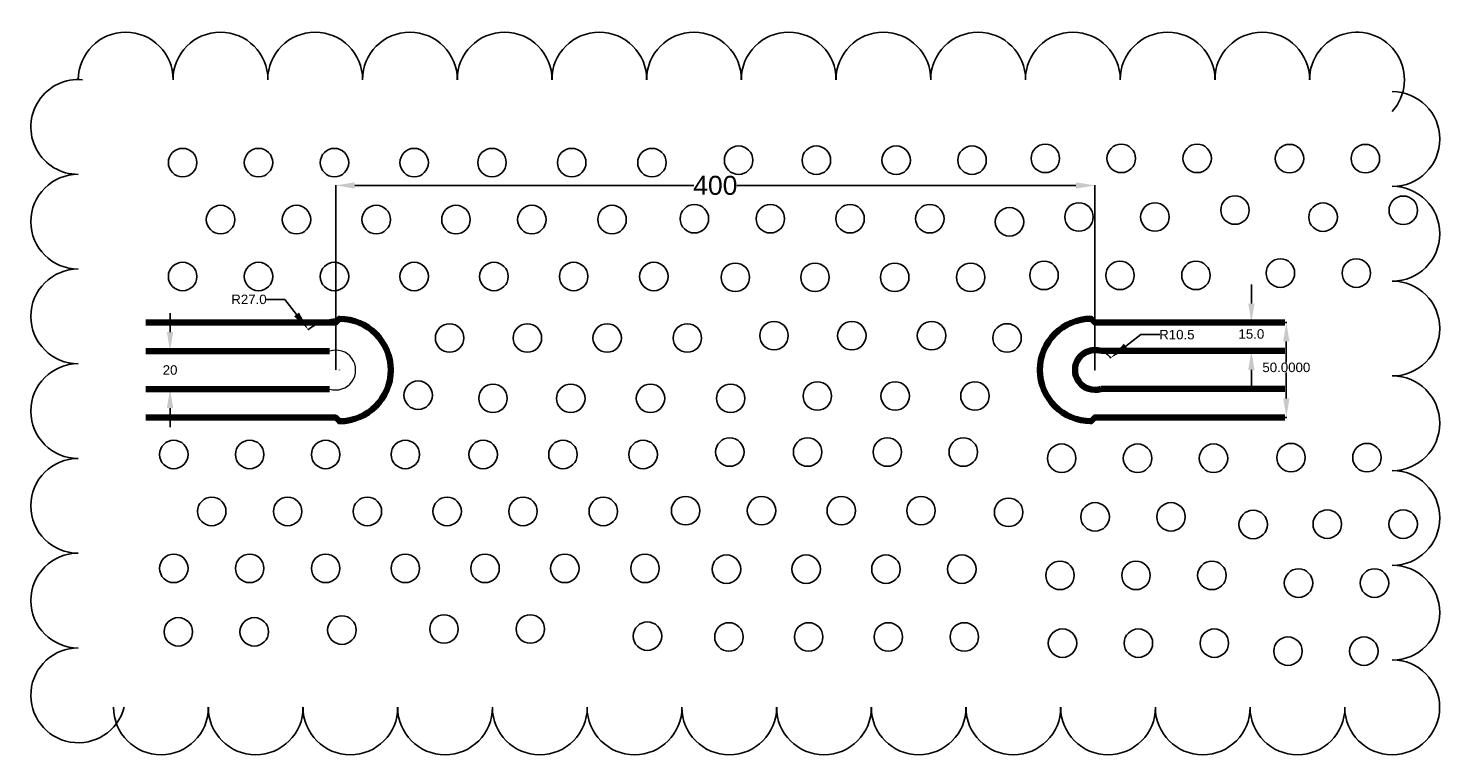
# Model space of a CAD drawing. Header units: inches. Extents: x 484 to 2324, y 148 to 531.
import ezdxf

# ---------------------------------------------------------------- set-up
doc = ezdxf.new("R2010")
doc.units = ezdxf.units.IN
doc.header["$MEASUREMENT"] = 0
doc.layers.add('Cu_Top', color=30, linetype='Continuous')
doc.layers.add('PWB Drill', color=130, linetype='Continuous')
doc.styles.get("Standard").update_dxf_attribs({"font": 'arial.ttf'})
doc.dimstyles.get("Standard").update_dxf_attribs({"dimtxt": 0.18, "dimasz": 0.18, "dimexe": 0.18, "dimexo": 0.0625, "dimgap": 0.09, "dimtad": 0, "dimtih": 1, "dimtoh": 1, "dimdec": 4, "dimzin": 0, "dimdsep": 46, "dimtxsty": 'Standard', "dimcen": 0.09, "dimadec": 0, "dimazin": 0, "dimtfac": 1, "dimtdec": 4, "dimtofl": 0, "dimtmove": 0, "dimatfit": 3, "dimfxl": 1, "dimtolj": 1, "dimtzin": 0, "dimarcsym": 0})

# ---------------------------------------------------------------- blocks, each defined once
blk = doc.blocks.new('*D4')
at = {"color": 0, "lineweight": -2}
for p, q in [((558.46, 370.76), (558.46, 380.76)), ((545.79, 360.76), (558.64, 360.76)), ((545.79, 340.76), (558.64, 340.76)), ((558.46, 330.76), (558.46, 320.76))]:
    blk.add_line(p, q, dxfattribs=at)
at = {"color": 0}
for points in [[(556.79, 370.76), (560.12, 370.76), (558.46, 360.76)], [(560.12, 330.76), (556.79, 330.76), (558.46, 340.76)]]:
    blk.add_solid(points, dxfattribs=at)
at = {"layer": 'Defpoints', "color": 0}
for p in [(545.72, 360.76), (545.72, 340.76), (558.46, 340.76)]:
    blk.add_point(p, dxfattribs=at)
at = {"color": 0, "insert": (558.46, 350.76), "char_height": 5, "attachment_point": 5}
blk.add_mtext('\\A1;20', dxfattribs=at)
blk = doc.blocks.new('*D5')
at = {"color": 0, "lineweight": -2}
for p, q in [((1145.79, 375.81), (1146.72, 375.81)), ((1146.54, 365.81), (1146.54, 354.79)), ((1146.54, 335.81), (1146.54, 349.5)), ((1145.79, 325.81), (1146.72, 325.81))]:
    blk.add_line(p, q, dxfattribs=at)
at = {"color": 0}
for points in [[(1148.21, 365.81), (1144.87, 365.81), (1146.54, 375.81)], [(1144.87, 335.81), (1148.21, 335.81), (1146.54, 325.81)]]:
    blk.add_solid(points, dxfattribs=at)
at = {"layer": 'Defpoints', "color": 0}
for p in [(1145.72, 375.81), (1145.72, 325.81), (1146.54, 325.81)]:
    blk.add_point(p, dxfattribs=at)
at = {"color": 0, "insert": (1146.54, 352.14), "char_height": 5, "attachment_point": 5}
blk.add_mtext('\\A1;50.0000', dxfattribs=at)
blk = doc.blocks.new('*D6')
at = {"color": 0, "lineweight": -2}
for p, q in [((1069.89, 369.41), (1061.97, 363.31)), ((1079.89, 369.41), (1069.89, 369.41))]:
    blk.add_line(p, q, dxfattribs=at)
at = {"color": 0}
for p, q in [((1045.68, 350.81), (1045.77, 350.81)), ((1045.72, 350.76), (1045.72, 350.85))]:
    blk.add_line(p, q, dxfattribs=at)
at = {"color": 0, "lineweight": -2}
blk.add_arc((1045.72, 350.81), 10.5, 36.60075, 71.90616, dxfattribs=at)
at = {"color": 0}
blk.add_solid([(1060.95, 364.63), (1062.99, 361.99), (1054.04, 357.21)], dxfattribs=at)
at = {"layer": 'Defpoints', "color": 0}
for p in [(1054.04, 357.21), (1045.72, 350.81)]:
    blk.add_point(p, dxfattribs=at)
at = {"color": 0, "insert": (1088.88, 369.41), "char_height": 5, "attachment_point": 5}
blk.add_mtext('\\A1;R10.5', dxfattribs=at)
blk = doc.blocks.new('*D7')
at = {"color": 0, "lineweight": -2}
for p, q in [((608.99, 387.96), (618.99, 387.96)), ((618.99, 387.96), (625.1, 380.05))]:
    blk.add_line(p, q, dxfattribs=at)
at = {"color": 0}
for p, q in [((647.68, 350.76), (647.77, 350.76)), ((647.72, 350.72), (647.72, 350.81))]:
    blk.add_line(p, q, dxfattribs=at)
at = {"color": 0, "lineweight": -2}
blk.add_arc((647.72, 350.76), 27, 90.13263, 128.06734, dxfattribs=at)
at = {"color": 0}
blk.add_solid([(623.78, 379.03), (626.42, 381.06), (631.22, 372.13)], dxfattribs=at)
at = {"layer": 'Defpoints', "color": 0}
for p in [(631.22, 372.13), (647.72, 350.76)]:
    blk.add_point(p, dxfattribs=at)
at = {"color": 0, "insert": (600.03, 387.96), "char_height": 5, "attachment_point": 5}
blk.add_mtext('\\A1;R27.0', dxfattribs=at)
blk = doc.blocks.new('*D13')
at = {"color": 0, "lineweight": -2}
for p, q in [((1128.13, 385.81), (1128.13, 395.81)), ((1145.66, 375.81), (1127.95, 375.81)), ((1145.66, 360.81), (1127.95, 360.81)), ((1128.13, 350.81), (1128.13, 340.81))]:
    blk.add_line(p, q, dxfattribs=at)
at = {"color": 0}
for points in [[(1126.47, 385.81), (1129.8, 385.81), (1128.13, 375.81)], [(1129.8, 350.81), (1126.47, 350.81), (1128.13, 360.81)]]:
    blk.add_solid(points, dxfattribs=at)
at = {"layer": 'Defpoints', "color": 0}
for p in [(1128.13, 375.81), (1145.72, 375.81), (1145.72, 360.81)]:
    blk.add_point(p, dxfattribs=at)
at = {"color": 0, "insert": (1128.13, 369.74), "char_height": 5, "attachment_point": 5}
blk.add_mtext('\\A1;15.0', dxfattribs=at)
blk = doc.blocks.new('*D24')
at = {"color": 0, "lineweight": -2}
for p, q in [((645.72, 350.83), (645.72, 448.18)), ((655.72, 448), (834.42, 448)), ((1035.72, 448), (857.03, 448)), ((1045.72, 350.87), (1045.72, 448.18))]:
    blk.add_line(p, q, dxfattribs=at)
at = {"color": 0}
for points in [[(655.72, 449.67), (655.72, 446.34), (645.72, 448)], [(1035.72, 446.34), (1035.72, 449.67), (1045.72, 448)]]:
    blk.add_solid(points, dxfattribs=at)
at = {"layer": 'Defpoints', "color": 0}
for p in [(645.72, 448), (645.72, 350.76), (1045.72, 350.81)]:
    blk.add_point(p, dxfattribs=at)
at = {"color": 0, "insert": (845.72, 448), "char_height": 10, "attachment_point": 5}
blk.add_mtext('\\A1;400', dxfattribs=at)
blk = doc.blocks.new('*U32')
at = {"color": 0, "linetype": 'ByBlock', "lineweight": -2, "transparency": 16777216}
for centre, start, end in [((-321.13, 165.3), 0, 180), ((-271.23, 165.3), 0, 180), ((-221.34, 165.3), 0, 180), ((-171.44, 165.3), 0, 180), ((-121.55, 165.3), 0, 180), ((-71.65, 165.3), 0, 180), ((-21.76, 165.3), 0, 180), ((28.14, 165.3), 0, 180), ((78.03, 165.3), 0, 180), ((127.93, 165.3), 0, 180), ((177.82, 165.3), 0, 180), ((227.72, 165.3), 0, 180), ((277.61, 165.3), 0, 180), ((327.51, 165.3), 318.13924, 180), ((-346.13, 140.4), 84.7456, 270), ((346.13, 134.02), 270, 90), ((-346.13, 90.51), 90, 270), ((346.13, 84.13), 270, 90), ((-346.13, 40.61), 90, 270), ((346.13, 34.23), 270, 90), ((-346.13, -9.28), 90, 270), ((346.13, -15.66), 270, 90), ((-346.13, -59.18), 90, 270), ((346.13, -65.56), 270, 90), ((-346.13, -109.07), 90, 270), ((346.13, -115.45), 270, 90), ((-346.13, -158.97), 90, 345.33718), ((346.07, -165.3), 180, 89.87962), ((-302.56, -165.3), 180, 0), ((-252.67, -165.3), 180, 0), ((-202.77, -165.3), 180, 0), ((-152.88, -165.3), 180, 0), ((-102.98, -165.3), 180, 0), ((-53.09, -165.3), 180, 0), ((-3.19, -165.3), 180, 0), ((46.7, -165.3), 180, 0), ((96.6, -165.3), 180, 0), ((146.49, -165.3), 180, 0), ((196.39, -165.3), 180, 0), ((246.28, -165.3), 180, 0), ((296.18, -165.3), 180, 0)]:
    blk.add_arc(centre, 25, start, end, dxfattribs=at)

msp = doc.modelspace()

# ---------------------------------------------------------------- linework, layer by layer
at = {"layer": 'Cu_Top', "color": 250, "linetype": 'Continuous', "lineweight": 200, "ltscale": 2}
msp.add_lwpolyline([(545.72289, 325.76434), (645.72289, 325.76434), (647.72289, 323.76434, 1), (647.72289, 377.76434), (645.72289, 375.76434), (545.72289, 375.76434)], format="xyb", dxfattribs=at)
at = {"layer": 'Cu_Top', "color": 250, "linetype": 'Continuous', "lineweight": 211, "ltscale": 2}
msp.add_lwpolyline([(1043.72289, 323.80934, -1), (1043.72289, 377.80934), (1045.72289, 375.80934), (1145.72289, 375.80934)], format="xyb", dxfattribs=at)
at = {"layer": 'Cu_Top', "color": 250, "linetype": 'Continuous', "lineweight": 200, "ltscale": 2}
for points in [[(545.72289, 360.76434), (642.52133, 360.76434)], [(642.52133, 340.76434), (545.72289, 340.76434)], [(1045.72289, 325.80934), (1043.72289, 323.80934), (1045.72289, 325.80934), (1145.72289, 325.80934)]]:
    msp.add_lwpolyline(points, dxfattribs=at)
at = {"layer": 'Cu_Top', "color": 250, "linetype": 'Continuous', "lineweight": 20, "ltscale": 2}
msp.add_lwpolyline([(642.52133, 340.76434, 1.370156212), (642.52133, 360.76434)], format="xyb", dxfattribs=at)
at = {"layer": 'Cu_Top', "color": 250, "lineweight": 211}
msp.add_lwpolyline([(1048.92445, 360.80934, 1.370156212), (1048.92445, 340.80934)], format="xyb", dxfattribs=at)
at = {"layer": 'Cu_Top', "color": 250, "linetype": 'Continuous', "lineweight": 211, "ltscale": 2}
for points in [[(1145.72289, 360.80934), (1048.92445, 360.80934)], [(1048.92445, 340.80934), (1145.72289, 340.80934)]]:
    msp.add_lwpolyline(points, dxfattribs=at)
at = {"layer": 'PWB Drill'}
for centre in [(857.98293, 461.30058), (898.98293, 461.30058), (940.98293, 461.30058), (980.98293, 461.30058), (1019.56521, 462.24148), (1059.56521, 462.24148), (1099.56521, 462.24148), (1148.19232, 462.14602), (1188.19232, 462.14602), (565.07054, 460.04771), (605.07054, 460.04771), (645.07054, 460.04771), (687.07054, 460.04771), (728.07054, 460.04771), (770.07054, 460.04771), (812.32054, 460.04771), (1037.29131, 431.40356), (1077.29131, 431.40356), (1119.51951, 435.02789), (1165.91842, 431.3081), (1208.14662, 434.93243), (585.07054, 430.0335), (625.07054, 430.0335), (667.07054, 430.0335), (709.07054, 430.0335), (749.07054, 430.0335), (791.32054, 430.0335), (834.70904, 430.46267), (874.70904, 430.46267), (916.70904, 430.46267), (958.70904, 430.46267), (1000.71112, 428.84871), (1143.41266, 401.83356), (1183.41266, 401.83356), (565.07054, 400.0335), (605.07054, 400.0335), (645.07054, 400.0335), (687.07054, 400.0335), (729.07054, 400.0335), (771.07054, 400.0335), (813.32054, 400.0335), (856.23739, 399.62475), (898.23739, 399.62475), (940.23739, 399.62475), (980.23739, 399.62475), (1018.90966, 400.61064), (1058.90966, 400.61064), (1098.90966, 400.61064), (705.73009, 367.64004), (746.73009, 367.64004), (788.73009, 367.64004), (830.98009, 367.64004), (876.64248, 368.89292), (917.64248, 368.89292), (959.64248, 368.89292), (999.43147, 367.69489), (689.16891, 337.5133), (728.57135, 335.85958), (769.57135, 335.85958), (811.57135, 335.85958), (853.82135, 335.85958), (899.48374, 337.11246), (940.48374, 337.11246), (982.48374, 337.11246), (560.4267, 306.29461), (600.4267, 306.29461), (640.4267, 306.29461), (682.4267, 306.29461), (723.4267, 306.29461), (765.4267, 306.29461), (807.6767, 306.29461), (853.33909, 307.54749), (894.33909, 307.54749), (936.33909, 307.54749), (976.33909, 307.54749), (1028.164, 304.30913), (1068.164, 304.30913), (1108.164, 304.30913), (1148.98893, 304.64722), (1188.98893, 304.64722), (580.4267, 276.2804), (620.4267, 276.2804), (662.4267, 276.2804), (704.4267, 276.2804), (744.4267, 276.2804), (786.6767, 276.2804), (830.06519, 276.70957), (870.06519, 276.70957), (912.06519, 276.70957), (954.06519, 276.70957), (1000.21733, 275.83877), (1045.8001, 273.42621), (1085.8001, 273.42621), (1129.08529, 269.42021), (1168.10755, 269.5964), (1208.10755, 269.5964), (560.4267, 246.2804), (600.4267, 246.2804), (640.4267, 246.2804), (682.4267, 246.2804), (724.4267, 246.2804), (766.4267, 246.2804), (808.6767, 246.2804), (851.59355, 245.87165), (893.59355, 245.87165), (935.59355, 245.87165), (975.59355, 245.87165), (1027.32846, 242.5883), (1067.32846, 242.5883), (1107.32846, 242.5883), (1152.97197, 238.52864), (1192.97197, 238.52864), (562.80746, 212.86786), (602.80746, 212.86786), (648.99066, 213.77408), (702.79821, 214.37194), (748.23569, 214.37194), (809.96481, 210.5991), (852.88166, 210.19035), (894.88166, 210.19035), (936.88166, 210.19035), (976.88166, 210.19035), (1028.61657, 206.90699), (1068.61657, 206.90699), (1108.61657, 206.90699), (1147.39571, 202.68122), (1187.39571, 202.68122)]:
    msp.add_circle(centre, 7.5, dxfattribs=at)

# ---------------------------------------------------------------- block references
msp.add_blockref('*U32', (856.24943, 338.41532))

# ---------------------------------------------------------------- dimensions: what is measured, and where the dimension line sits
dim = msp.add_linear_dim(base=(645.72289, 448.00448), p1=(1045.72289, 350.80934), p2=(645.72289, 350.76434), dimstyle='Standard', override={"dimtxt": 10, "dimasz": 10, "dimdec": 0, "dimlfac": 1})
dim.commit()
dim.dimension.update_dxf_attribs({"geometry": '*D24', "text_midpoint": (845.72289, 448.00448)})
for base, p1, p2, override, picture, middle in [((1128.13452, 375.80934), (1145.72289, 360.80934), (1145.72289, 375.80934), {"dimtxt": 5, "dimasz": 10, "dimdec": 1, "dimlfac": 1}, '*D13', (1128.13452, 369.74043)), ((1146.54142, 325.80934), (1145.72289, 375.80934), (1145.72289, 325.80934), {"dimtxt": 5, "dimasz": 10, "dimlfac": 1, "dimtfac": 5}, '*D5', (1146.54142, 352.14313))]:
    dim = msp.add_linear_dim(base=base, p1=p1, p2=p2, angle=90, dimstyle='Standard', override=override)
    dim.commit()
    dim.dimension.update_dxf_attribs({"geometry": picture, "text_midpoint": middle, "dimtype": 160})
for center, mpoint, picture, middle in [((647.72289, 350.76434), (631.21712, 372.1316), '*D7', (600.03312, 387.95919)), ((1045.72289, 350.80934), (1054.04383, 357.2134), '*D6', (1088.87825, 369.41159))]:
    dim = msp.add_radius_dim(center=center, mpoint=mpoint, dimstyle='Standard', override={"dimtxt": 5, "dimasz": 10, "dimdec": 1, "dimlfac": 1, "dimtfac": 5})
    dim.commit()
    dim.dimension.update_dxf_attribs({"geometry": picture, "text_midpoint": middle, "dimtype": 164})
dim = msp.add_linear_dim(base=(558.45515, 340.76434), p1=(545.72289, 360.76434), p2=(545.72289, 340.76434), angle=90, dimstyle='Standard', override={"dimtxt": 5, "dimasz": 10, "dimdec": 0, "dimlfac": 1, "dimtfac": 5})
dim.commit()
dim.dimension.update_dxf_attribs({"geometry": '*D4', "text_midpoint": (558.45515, 350.76434)})

doc.saveas('drawing.dxf')
